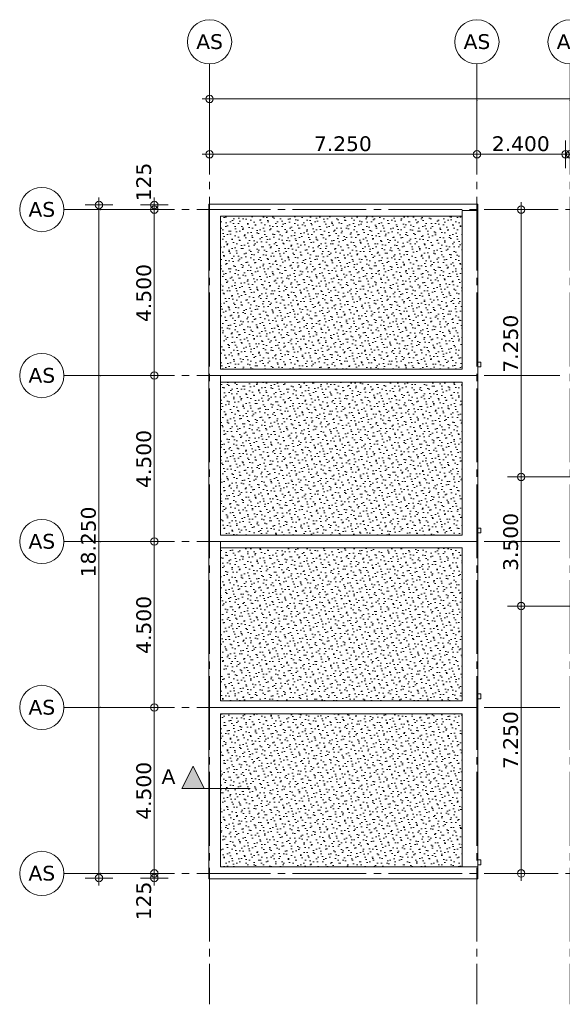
# Model space of a CAD drawing. Header units: millimetres. Extents: x -14925 to 266687, y -3550 to 35834.
# Tile 108 of 244: x 45512 to 60227, y -3550 to 23150. Entities that reach past the tile are written whole.
import ezdxf
from ezdxf.enums import TextEntityAlignment as Align

# ---------------------------------------------------------------- set-up
doc = ezdxf.new("R2010")
doc.units = ezdxf.units.MM
doc.header["$MEASUREMENT"] = 0
for name, pattern in [('B0204', [2600, 2000, -200, 200, -200]), ('B0302', [2502.000046, 1252.000046, -625, 0, -625]), ('Wipeout_Contour', [1000, 0, -1000])]:
    doc.linetypes.add(name, pattern=pattern)
for name, color, linetype in [('52 Riolering.SCHOON', 7, 'Continuous'), ('A Lijn doorsnede', 7, 'Continuous'), ('A Lijn doorsnede 2D arcering', 7, 'Continuous'), ('A Stramien', 7, 'Continuous'), ('New_27 Daken', 7, 'Continuous'), ('New_27 Daken Afdek-arcering', 7, 'Continuous'), ('New_47 Dakafwerking', 7, 'Continuous'), ('New_47 Dakafwerking Afdek-arcering', 7, 'Continuous'), ('Tekst_dim 1_ 100 .DO', 7, 'Continuous')]:
    doc.layers.add(name, color=color, linetype=linetype)
doc.styles.add('GENERATED_STYLE_2', font='verdana.ttf')
doc.styles.add('GENERATED_STYLE_3', font='arial.ttf')
doc.dimstyles.new('GENERATED_STYLE__1', dxfattribs={"dimtxt": 400, "dimasz": 380, "dimexe": 0.18, "dimexo": 0.0625, "dimgap": 0, "dimtad": 1, "dimdec": 0, "dimzin": 0, "dimdsep": 46, "dimtxsty": 'GENERATED_STYLE_2', "dimblk": 'ARROWHEAD_7', "dimblk1": 'ARROWHEAD_7', "dimblk2": 'ARROWHEAD_7', "dimcen": 0.09, "dimse1": 1, "dimse2": 1, "dimclrd": 9, "dimclre": 9, "dimclrt": 9, "dimadec": 1, "dimazin": 0, "dimtfac": 1, "dimtdec": 4, "dimtmove": 0, "dimatfit": 3, "dimfxl": 1, "dimtolj": 1, "dimtzin": 0, "dimarcsym": 0})
doc.dimstyles.new('GENERATED_STYLE__2', dxfattribs={"dimtxt": 400, "dimasz": 380, "dimexe": 0.18, "dimexo": 0.0625, "dimgap": 0, "dimtad": 1, "dimtih": 1, "dimtoh": 1, "dimdec": 0, "dimzin": 0, "dimdsep": 46, "dimtxsty": 'GENERATED_STYLE_2', "dimblk": 'ARROWHEAD_7', "dimblk1": 'ARROWHEAD_7', "dimblk2": 'ARROWHEAD_7', "dimcen": 0.09, "dimse1": 1, "dimse2": 1, "dimclrd": 9, "dimclre": 9, "dimclrt": 9, "dimadec": 1, "dimazin": 0, "dimtfac": 1, "dimtdec": 4, "dimtmove": 0, "dimatfit": 3, "dimfxl": 1, "dimtolj": 1, "dimtzin": 0, "dimarcsym": 0})
pattern_1 = [(45, (60436.95, 400), (-127.2792, 127.2792), [0, -120, 0, -180]), (110, (60836.95, 400), (169.1447, 61.5636), [0, -88, 0, -152])]

# ---------------------------------------------------------------- blocks, each defined once
blk = doc.blocks.new('Slab_9_4', base_point=(50935, 17895))
at = {"layer": 'New_27 Daken Afdek-arcering', "linetype": 'Continuous', "lineweight": 0, "true_color": 0x000000}
h = blk.add_hatch(dxfattribs=at)
h.set_pattern_fill('910_Puntjes_B_0004', color=18, style=0, pattern_type=2)
h.set_pattern_definition(pattern_1)
h.paths.add_polyline_path([(50935, 17895), (50935, 13605), (57639, 13605), (57639, 17895)])
at = {"layer": 'New_27 Daken', "color": 9, "linetype": 'Continuous', "lineweight": 0, "flags": 128}
blk.add_lwpolyline([(50935, 17895), (50935, 13605), (57639, 13605), (57639, 17895)], close=True, dxfattribs=at)
blk = doc.blocks.new('Slab_10_4', base_point=(50935, 13395))
at = {"layer": 'New_27 Daken Afdek-arcering', "linetype": 'Continuous', "lineweight": 0, "true_color": 0x000000}
h = blk.add_hatch(dxfattribs=at)
h.set_pattern_fill('910_Puntjes_B_0004', color=18, style=0, pattern_type=2)
h.set_pattern_definition(pattern_1)
h.paths.add_polyline_path([(50935, 13395), (50935, 9105), (57639, 9105), (57639, 13395)])
at = {"layer": 'New_27 Daken', "color": 9, "linetype": 'Continuous', "lineweight": 0, "flags": 128}
blk.add_lwpolyline([(50935, 13395), (50935, 9105), (57639, 9105), (57639, 13395)], close=True, dxfattribs=at)
blk = doc.blocks.new('Slab_11_4', base_point=(50935, 8895))
at = {"layer": 'New_27 Daken Afdek-arcering', "linetype": 'Continuous', "lineweight": 0, "true_color": 0x000000}
h = blk.add_hatch(dxfattribs=at)
h.set_pattern_fill('910_Puntjes_B_0004', color=18, style=0, pattern_type=2)
h.set_pattern_definition(pattern_1)
h.paths.add_polyline_path([(50935, 8895), (50935, 4605), (57639, 4605), (57639, 8895)])
at = {"layer": 'New_27 Daken', "color": 9, "linetype": 'Continuous', "lineweight": 0, "flags": 128}
blk.add_lwpolyline([(50935, 8895), (50935, 4605), (57639, 4605), (57639, 8895)], close=True, dxfattribs=at)
blk = doc.blocks.new('Slab_12_4', base_point=(50935, 4395))
at = {"layer": 'New_27 Daken Afdek-arcering', "linetype": 'Continuous', "lineweight": 0, "true_color": 0x000000}
h = blk.add_hatch(dxfattribs=at)
h.set_pattern_fill('910_Puntjes_B_0004', color=18, style=0, pattern_type=2)
h.set_pattern_definition(pattern_1)
h.paths.add_polyline_path([(50935, 4395), (50935, 105), (57639, 105), (57639, 4395)])
at = {"layer": 'New_27 Daken', "color": 9, "linetype": 'Continuous', "lineweight": 0, "flags": 128}
blk.add_lwpolyline([(50935, 4395), (50935, 105), (57639, 105), (57639, 4395)], close=True, dxfattribs=at)
blk = doc.blocks.new('Slab_25_4', base_point=(57912, 13865))
at = {"layer": '52 Riolering.SCHOON', "color": 7, "linetype": 'Continuous', "lineweight": 0, "flags": 128}
blk.add_lwpolyline([(57912, 13865), (58018, 13865), (58018, 13735), (57912, 13735)], close=True, dxfattribs=at)
blk = doc.blocks.new('Slab_26_4', base_point=(57912, 9365))
at = {"layer": '52 Riolering.SCHOON', "color": 7, "linetype": 'Continuous', "lineweight": 0, "flags": 128}
blk.add_lwpolyline([(57912, 9365), (58018, 9365), (58018, 9235), (57912, 9235)], close=True, dxfattribs=at)
blk = doc.blocks.new('Slab_27_4', base_point=(57912, 4865))
at = {"layer": '52 Riolering.SCHOON', "color": 7, "linetype": 'Continuous', "lineweight": 0, "flags": 128}
blk.add_lwpolyline([(57912, 4865), (58018, 4865), (58018, 4735), (57912, 4735)], close=True, dxfattribs=at)
blk = doc.blocks.new('Slab_28_4', base_point=(57912, 365))
at = {"layer": '52 Riolering.SCHOON', "color": 7, "linetype": 'Continuous', "lineweight": 0, "flags": 128}
blk.add_lwpolyline([(57912, 365), (58018, 365), (58018, 235), (57912, 235)], close=True, dxfattribs=at)
blk = doc.blocks.new('Beam_33_4', base_point=(50662, 13520))
at = {"color": 254, "linetype": 'Wipeout_Contour', "lineweight": 0, "ltscale": 212959.127405}
blk.add_wipeout([(50642, 13500), (50962, 13675), (50962, 17825), (50642, 18145)], dxfattribs=at).dxf.layer = 'New_47 Dakafwerking Afdek-arcering'
at = {"layer": 'New_47 Dakafwerking', "color": 9, "linetype": 'Continuous', "lineweight": 0}
for p, q in [((50642, 13500), (50642, 18145)), ((50962, 13675), (50962, 17825))]:
    blk.add_line(p, q, dxfattribs=at)
blk = doc.blocks.new('Beam_34_4', base_point=(50662, 18125))
at = {"color": 254, "linetype": 'Wipeout_Contour', "lineweight": 0, "ltscale": 229103.116093}
blk.add_wipeout([(50642, 18145), (50962, 17825), (57932, 17825), (57932, 18145)], dxfattribs=at).dxf.layer = 'New_47 Dakafwerking Afdek-arcering'
at = {"layer": 'New_47 Dakafwerking', "color": 9, "linetype": 'Continuous', "lineweight": 0}
for p, q in [((50642, 18145), (57932, 18145)), ((57932, 17825), (57932, 18145)), ((50962, 17825), (57932, 17825))]:
    blk.add_line(p, q, dxfattribs=at)
blk = doc.blocks.new('Beam_35_4', base_point=(50662, 13500))
at = {"color": 254, "linetype": 'Wipeout_Contour', "lineweight": 0, "ltscale": 208346.954574}
blk.add_wipeout([(50962, 13500), (50642, 13500), (50642, 9000), (50962, 9175)], dxfattribs=at).dxf.layer = 'New_47 Dakafwerking Afdek-arcering'
at = {"layer": 'New_47 Dakafwerking', "color": 9, "linetype": 'Continuous', "lineweight": 0}
for p, q in [((50642, 13500), (50642, 9000)), ((50642, 13500), (50962, 13500)), ((50962, 13500), (50962, 9175))]:
    blk.add_line(p, q, dxfattribs=at)
blk = doc.blocks.new('Beam_36_4', base_point=(57912, 9020))
at = {"color": 254, "linetype": 'Wipeout_Contour', "lineweight": 0, "ltscale": 235385.621179}
blk.add_wipeout([(57512, 9175), (57932, 9000), (57932, 13500), (57512, 13325)], dxfattribs=at).dxf.layer = 'New_47 Dakafwerking Afdek-arcering'
at = {"layer": 'New_47 Dakafwerking', "color": 9, "linetype": 'Continuous', "lineweight": 0}
for p, q in [((57932, 9000), (57932, 13500)), ((57512, 9175), (57512, 13325))]:
    blk.add_line(p, q, dxfattribs=at)
blk = doc.blocks.new('Beam_37_4', base_point=(50662, 9000))
at = {"color": 254, "linetype": 'Wipeout_Contour', "lineweight": 0, "ltscale": 205203.457502}
blk.add_wipeout([(50962, 9000), (50642, 9000), (50642, 4500), (50962, 4675)], dxfattribs=at).dxf.layer = 'New_47 Dakafwerking Afdek-arcering'
at = {"layer": 'New_47 Dakafwerking', "color": 9, "linetype": 'Continuous', "lineweight": 0}
for p, q in [((50642, 9000), (50642, 4500)), ((50642, 9000), (50962, 9000)), ((50962, 9000), (50962, 4675))]:
    blk.add_line(p, q, dxfattribs=at)
blk = doc.blocks.new('Beam_38_4', base_point=(57912, 4520))
at = {"color": 254, "linetype": 'Wipeout_Contour', "lineweight": 0, "ltscale": 232620.086628}
blk.add_wipeout([(57512, 4675), (57932, 4500), (57932, 9000), (57512, 8825)], dxfattribs=at).dxf.layer = 'New_47 Dakafwerking Afdek-arcering'
at = {"layer": 'New_47 Dakafwerking', "color": 9, "linetype": 'Continuous', "lineweight": 0}
for p, q in [((57512, 4675), (57512, 8825)), ((57932, 4500), (57932, 9000))]:
    blk.add_line(p, q, dxfattribs=at)
blk = doc.blocks.new('Beam_39_4', base_point=(57912, 20))
at = {"color": 254, "linetype": 'Wipeout_Contour', "lineweight": 0, "ltscale": 231224.725505}
blk.add_wipeout([(57512, 20), (57932, 20), (57932, 4500), (57512, 4325)], dxfattribs=at).dxf.layer = 'New_47 Dakafwerking Afdek-arcering'
at = {"layer": 'New_47 Dakafwerking', "color": 9, "linetype": 'Continuous', "lineweight": 0}
for p, q in [((57512, 20), (57512, 4325)), ((57932, 20), (57932, 4500)), ((57932, 20), (57512, 20))]:
    blk.add_line(p, q, dxfattribs=at)
blk = doc.blocks.new('Beam_40_4', base_point=(57912, 13520))
at = {"color": 254, "linetype": 'Wipeout_Contour', "lineweight": 0, "ltscale": 223774.804591}
blk.add_wipeout([(50642, 13500), (57932, 13500), (57512, 13675), (50962, 13675)], dxfattribs=at).dxf.layer = 'New_47 Dakafwerking Afdek-arcering'
at = {"layer": 'New_47 Dakafwerking', "color": 9, "linetype": 'Continuous', "lineweight": 0}
for p, q in [((57512, 13675), (50962, 13675)), ((57932, 13500), (50642, 13500))]:
    blk.add_line(p, q, dxfattribs=at)
blk = doc.blocks.new('Beam_41_4', base_point=(57912, 9020))
at = {"color": 254, "linetype": 'Wipeout_Contour', "lineweight": 0, "ltscale": 220082.839313}
blk.add_wipeout([(50962, 9175), (50642, 9000), (57932, 9000), (57512, 9175)], dxfattribs=at).dxf.layer = 'New_47 Dakafwerking Afdek-arcering'
at = {"layer": 'New_47 Dakafwerking', "color": 9, "linetype": 'Continuous', "lineweight": 0}
for p, q in [((57512, 9175), (50962, 9175)), ((57932, 9000), (50642, 9000))]:
    blk.add_line(p, q, dxfattribs=at)
blk = doc.blocks.new('Beam_42_4', base_point=(57912, 4520))
at = {"color": 254, "linetype": 'Wipeout_Contour', "lineweight": 0, "ltscale": 217825.55016}
blk.add_wipeout([(50962, 4675), (50642, 4500), (57932, 4500), (57512, 4675)], dxfattribs=at).dxf.layer = 'New_47 Dakafwerking Afdek-arcering'
at = {"layer": 'New_47 Dakafwerking', "color": 9, "linetype": 'Continuous', "lineweight": 0}
for p, q in [((57512, 4675), (50962, 4675)), ((57932, 4500), (50642, 4500))]:
    blk.add_line(p, q, dxfattribs=at)
blk = doc.blocks.new('Beam_43_4', base_point=(57912, 13480))
at = {"color": 254, "linetype": 'Wipeout_Contour', "lineweight": 0, "ltscale": 223914.51036}
blk.add_wipeout([(50962, 13500), (50962, 13325), (57512, 13325), (57932, 13500)], dxfattribs=at).dxf.layer = 'New_47 Dakafwerking Afdek-arcering'
at = {"layer": 'New_47 Dakafwerking', "color": 9, "linetype": 'Continuous', "lineweight": 0}
for p, q in [((57932, 13500), (50962, 13500)), ((50962, 13500), (50962, 13325)), ((57512, 13325), (50962, 13325))]:
    blk.add_line(p, q, dxfattribs=at)
blk = doc.blocks.new('Beam_44_4', base_point=(57912, 8980))
at = {"color": 254, "linetype": 'Wipeout_Contour', "lineweight": 0, "ltscale": 220282.998763}
blk.add_wipeout([(50962, 9000), (50962, 8825), (57512, 8825), (57932, 9000)], dxfattribs=at).dxf.layer = 'New_47 Dakafwerking Afdek-arcering'
at = {"layer": 'New_47 Dakafwerking', "color": 9, "linetype": 'Continuous', "lineweight": 0}
for p, q in [((57932, 9000), (50962, 9000)), ((50962, 9000), (50962, 8825)), ((57512, 8825), (50962, 8825))]:
    blk.add_line(p, q, dxfattribs=at)
blk = doc.blocks.new('Beam_45_4', base_point=(57912, 13520))
at = {"color": 254, "linetype": 'Wipeout_Contour', "lineweight": 0, "ltscale": 239514.50054}
blk.add_wipeout([(57512, 13675), (57932, 13500), (57932, 17980), (57512, 17980)], dxfattribs=at).dxf.layer = 'New_47 Dakafwerking Afdek-arcering'
at = {"layer": 'New_47 Dakafwerking', "color": 9, "linetype": 'Continuous', "lineweight": 0}
for p, q in [((57512, 13675), (57512, 17980)), ((57932, 17980), (57512, 17980)), ((57932, 13500), (57932, 17980))]:
    blk.add_line(p, q, dxfattribs=at)
blk = doc.blocks.new('Beam_46_4', base_point=(50662, 4480))
at = {"color": 254, "linetype": 'Wipeout_Contour', "lineweight": 0, "ltscale": 203591.059912}
blk.add_wipeout([(50962, 4325), (50642, 4500), (50642, -145), (50962, 175)], dxfattribs=at).dxf.layer = 'New_47 Dakafwerking Afdek-arcering'
at = {"layer": 'New_47 Dakafwerking', "color": 9, "linetype": 'Continuous', "lineweight": 0}
for p, q in [((50642, 4500), (50642, -145)), ((50962, 4325), (50962, 175))]:
    blk.add_line(p, q, dxfattribs=at)
blk = doc.blocks.new('Beam_47_4', base_point=(50662, -125))
at = {"color": 254, "linetype": 'Wipeout_Contour', "lineweight": 0, "ltscale": 217468.728096}
blk.add_wipeout([(50642, -145), (57932, -145), (57932, 175), (50962, 175)], dxfattribs=at).dxf.layer = 'New_47 Dakafwerking Afdek-arcering'
at = {"layer": 'New_47 Dakafwerking', "color": 9, "linetype": 'Continuous', "lineweight": 0}
for p, q in [((50962, 175), (57932, 175)), ((57932, -145), (57932, 175)), ((50642, -145), (57932, -145))]:
    blk.add_line(p, q, dxfattribs=at)
blk = doc.blocks.new('Beam_48_4', base_point=(57912, 4480))
at = {"color": 254, "linetype": 'Wipeout_Contour', "lineweight": 0, "ltscale": 217767.462885}
blk.add_wipeout([(50642, 4500), (50962, 4325), (57512, 4325), (57932, 4500)], dxfattribs=at).dxf.layer = 'New_47 Dakafwerking Afdek-arcering'
at = {"layer": 'New_47 Dakafwerking', "color": 9, "linetype": 'Continuous', "lineweight": 0}
for p, q in [((57932, 4500), (50642, 4500)), ((57512, 4325), (50962, 4325))]:
    blk.add_line(p, q, dxfattribs=at)
blk = doc.blocks.new('Standard grid marker')
at = {"layer": 'A Stramien', "color": 7, "linetype": 'B0204', "lineweight": 0}
for p, q in [((1000, 0), (0, 0)), ((1000, 0), (19150, 0)), ((19150, 0), (20150, 0))]:
    blk.add_line(p, q, dxfattribs=at)
at = {"layer": 'A Stramien', "color": 7, "linetype": 'Continuous', "lineweight": 0, "flags": 128}
blk.add_lwpolyline([(21350, 0, 1), (20150, 0, 1)], format="xyb", close=True, dxfattribs=at)
at = {"layer": 'A Stramien', "color": 7, "linetype": 'B0204', "lineweight": 0}
blk.add_point((19150, 0), dxfattribs=at)
blk.add_point((19150, 0), dxfattribs=at)
at = {"layer": 'A Stramien', "color": 9, "lineweight": 0, "style": 'GENERATED_STYLE_2'}
blk.add_attdef('AC_MarkerText_1', text='', height=400, dxfattribs=at).set_placement((20750, 206), align=Align.TOP_CENTER)
blk = doc.blocks.new('Standard grid marker_2')
at = {"layer": 'A Stramien', "color": 7, "linetype": 'B0204', "lineweight": 0}
for p, q in [((1000, 0), (24500, 0)), ((24500, 0), (25500, 0)), ((1000, 0), (0, 0))]:
    blk.add_line(p, q, dxfattribs=at)
at = {"layer": 'A Stramien', "color": 7, "linetype": 'Continuous', "lineweight": 0, "flags": 128}
blk.add_lwpolyline([(0, 0, 1), (-1200, 0, 1)], format="xyb", close=True, dxfattribs=at)
at = {"layer": 'A Stramien', "color": 7, "linetype": 'B0204', "lineweight": 0}
blk.add_point((1000, 0), dxfattribs=at)
blk.add_point((1000, 0), dxfattribs=at)
at = {"layer": 'A Stramien', "color": 9, "lineweight": 0, "style": 'GENERATED_STYLE_2'}
blk.add_attdef('AC_MarkerText_1', text='', height=400, rotation=90, dxfattribs=at).set_placement((-949, -143), align=Align.TOP_CENTER)
blk = doc.blocks.new('Standard grid marker_3')
at = {"layer": 'A Stramien', "color": 7, "linetype": 'B0204', "lineweight": 0}
for q in [(0, 0), (46550, 0)]:
    blk.add_line((1000, 0), q, dxfattribs=at)
at = {"layer": 'A Stramien', "color": 7, "linetype": 'Continuous', "lineweight": 0, "flags": 128}
blk.add_lwpolyline([(0, 0, 1), (-1200, 0, 1)], format="xyb", close=True, dxfattribs=at)
at = {"layer": 'A Stramien', "color": 7, "linetype": 'B0204', "lineweight": 0}
blk.add_point((1000, 0), dxfattribs=at)
blk.add_point((1000, 0), dxfattribs=at)
at = {"layer": 'A Stramien', "color": 9, "lineweight": 0, "style": 'GENERATED_STYLE_2'}
for tag, p in [('AC_MarkerText_1_0', (-600, 206)), ('AC_MarkerText_1_1', (48150, 206))]:
    blk.add_attdef(tag, text='', height=400, dxfattribs=at).set_placement(p, align=Align.TOP_CENTER)
blk = doc.blocks.new('Standard grid marker_4')
at = {"layer": 'A Stramien', "color": 7, "linetype": 'B0204', "lineweight": 0}
for p, q in [((1000, 0), (12450, 0)), ((12450, 0), (13450, 0)), ((1000, 0), (0, 0))]:
    blk.add_line(p, q, dxfattribs=at)
at = {"layer": 'A Stramien', "color": 7, "linetype": 'Continuous', "lineweight": 0, "flags": 128}
blk.add_lwpolyline([(0, 0, 1), (-1200, 0, 1)], format="xyb", close=True, dxfattribs=at)
at = {"layer": 'A Stramien', "color": 7, "linetype": 'B0204', "lineweight": 0}
blk.add_point((1000, 0), dxfattribs=at)
blk.add_point((1000, 0), dxfattribs=at)
at = {"layer": 'A Stramien', "color": 9, "lineweight": 0, "style": 'GENERATED_STYLE_2'}
blk.add_attdef('AC_MarkerText_1', text='', height=400, rotation=180, dxfattribs=at).set_placement((-600, -491), align=Align.TOP_CENTER)
blk = doc.blocks.new('*D1891', base_point=(60437, 0))
at = {"layer": 'Tekst_dim 1_ 100 .DO', "color": 9, "linetype": 'Continuous', "lineweight": 0}
for p, q in [((50662, 19125), (50662, 19875)), ((50462, 19500), (50762, 19500)), ((50762, 19500), (58012, 19500))]:
    blk.add_line(p, q, dxfattribs=at)
blk.add_circle((50662, 19500), 100, dxfattribs=at)
at = {"layer": 'Tekst_dim 1_ 100 .DO', "color": 9, "lineweight": 0, "insert": (53490, 19580), "char_height": 400, "attachment_point": 7, "style": 'GENERATED_STYLE_2'}
blk.add_mtext('\\A1;{\\pql;\\fVerdana|b0|i0|c0|p0;\\W1.000000;7.250}', dxfattribs=at)
blk = doc.blocks.new('ARROWHEAD_7')
at = {"color": 0, "linetype": 'Continuous', "lineweight": 0}
for p, q in [((0, 0), (-1, 0)), ((-0.25, 0), (0.25, 0)), ((0, -0.25), (0, 0.25))]:
    blk.add_line(p, q, dxfattribs=at)
blk.add_circle((0, 0), 0.25, dxfattribs=at)
blk = doc.blocks.new('*D1892', base_point=(60437, 0))
at = {"layer": 'Tekst_dim 1_ 100 .DO', "color": 9, "linetype": 'Continuous', "lineweight": 0}
for p, q in [((57912, 19125), (57912, 19875)), ((60312, 19125), (60312, 19875)), ((50762, 19500), (58012, 19500)), ((58012, 19500), (60412, 19500))]:
    blk.add_line(p, q, dxfattribs=at)
for centre in [(57912, 19500), (60312, 19500)]:
    blk.add_circle(centre, 100, dxfattribs=at)
at = {"layer": 'Tekst_dim 1_ 100 .DO', "color": 9, "lineweight": 0, "insert": (58315, 19580), "char_height": 400, "attachment_point": 7, "style": 'GENERATED_STYLE_2'}
blk.add_mtext('\\A1;{\\pql;\\fVerdana|b0|i0|c0|p0;\\W1.000000;2.400}', dxfattribs=at)
blk = doc.blocks.new('*D1893', base_point=(60437, 0))
at = {"layer": 'Tekst_dim 1_ 100 .DO', "color": 9, "linetype": 'Continuous', "lineweight": 0}
for p, q in [((60437, 19125), (60437, 19875)), ((58012, 19500), (60412, 19500)), ((60412, 19500), (60537, 19500))]:
    blk.add_line(p, q, dxfattribs=at)
blk.add_circle((60437, 19500), 100, dxfattribs=at)
blk = doc.blocks.new('*D1901', base_point=(60437, 0))
at = {"layer": 'Tekst_dim 1_ 100 .DO', "color": 9, "linetype": 'Continuous', "lineweight": 0}
for p, q in [((59487, 7250), (58737, 7250)), ((59112, 100), (59112, 7350)), ((59487, 0), (58737, 0)), ((59112, -200), (59112, 100))]:
    blk.add_line(p, q, dxfattribs=at)
for centre in [(59112, 7250), (59112, 0)]:
    blk.add_circle(centre, 100, dxfattribs=at)
at = {"layer": 'Tekst_dim 1_ 100 .DO', "color": 9, "lineweight": 0, "insert": (59032, 2828), "char_height": 400, "attachment_point": 7, "rotation": 90, "style": 'GENERATED_STYLE_2'}
blk.add_mtext('\\A1;{\\pql;\\fVerdana|b0|i0|c0|p0;\\W1.000000;7.250}', dxfattribs=at)
blk = doc.blocks.new('*D1902', base_point=(60437, 0))
at = {"layer": 'Tekst_dim 1_ 100 .DO', "color": 9, "linetype": 'Continuous', "lineweight": 0}
for p, q in [((59487, 10750), (58737, 10750)), ((59112, 7350), (59112, 10850)), ((59487, 7250), (58737, 7250)), ((59112, 100), (59112, 7350))]:
    blk.add_line(p, q, dxfattribs=at)
for centre in [(59112, 10750), (59112, 7250)]:
    blk.add_circle(centre, 100, dxfattribs=at)
at = {"layer": 'Tekst_dim 1_ 100 .DO', "color": 9, "lineweight": 0, "insert": (59032, 8203), "char_height": 400, "attachment_point": 7, "rotation": 90, "style": 'GENERATED_STYLE_2'}
blk.add_mtext('\\A1;{\\pql;\\fVerdana|b0|i0|c0|p0;\\W1.000000;3.500}', dxfattribs=at)
blk = doc.blocks.new('*D1903', base_point=(60437, 0))
at = {"layer": 'Tekst_dim 1_ 100 .DO', "color": 9, "linetype": 'Continuous', "lineweight": 0}
for p, q in [((59112, 17900), (59112, 18200)), ((59487, 18000), (58737, 18000)), ((59112, 10850), (59112, 17900)), ((59487, 10750), (58737, 10750)), ((59112, 7350), (59112, 10850))]:
    blk.add_line(p, q, dxfattribs=at)
for centre in [(59112, 18000), (59112, 10750)]:
    blk.add_circle(centre, 100, dxfattribs=at)
at = {"layer": 'Tekst_dim 1_ 100 .DO', "color": 9, "lineweight": 0, "insert": (59032, 13578), "char_height": 400, "attachment_point": 7, "rotation": 90, "style": 'GENERATED_STYLE_2'}
blk.add_mtext('\\A1;{\\pql;\\fVerdana|b0|i0|c0|p0;\\W1.000000;7.250}', dxfattribs=at)
blk = doc.blocks.new('*D1904', base_point=(60437, 0))
at = {"layer": 'Tekst_dim 1_ 100 .DO', "color": 9, "linetype": 'Continuous', "lineweight": 0}
for p, q in [((50662, 20625), (50662, 21375)), ((88212, 20625), (88212, 21375)), ((50462, 21000), (50762, 21000)), ((50762, 21000), (88112, 21000)), ((88112, 21000), (88412, 21000))]:
    blk.add_line(p, q, dxfattribs=at)
for centre in [(50662, 21000), (88212, 21000)]:
    blk.add_circle(centre, 100, dxfattribs=at)
at = {"layer": 'Tekst_dim 1_ 100 .DO', "color": 9, "lineweight": 0, "insert": (68465, 21080), "char_height": 400, "attachment_point": 7, "style": 'GENERATED_STYLE_2'}
blk.add_mtext('\\A1;{\\pql;\\fVerdana|b0|i0|c0|p0;\\W1.000000;37.550}', dxfattribs=at)
blk = doc.blocks.new('*D1905', base_point=(60437, 0))
at = {"layer": 'Tekst_dim 1_ 100 .DO', "color": 9, "linetype": 'Continuous', "lineweight": 0}
for p, q in [((49162, -25), (49162, 100)), ((49537, -125), (48787, -125)), ((49162, -325), (49162, -25))]:
    blk.add_line(p, q, dxfattribs=at)
blk.add_circle((49162, -125), 100, dxfattribs=at)
at = {"layer": 'Tekst_dim 1_ 100 .DO', "color": 9, "lineweight": 0, "insert": (49082, -1271), "char_height": 400, "attachment_point": 7, "rotation": 90, "style": 'GENERATED_STYLE_2'}
blk.add_mtext('\\A1;{\\pql;\\fVerdana|b0|i0|c0|p0;\\W1.000000;125}', dxfattribs=at)
blk = doc.blocks.new('*D1906', base_point=(60437, 0))
at = {"layer": 'Tekst_dim 1_ 100 .DO', "color": 9, "linetype": 'Continuous', "lineweight": 0}
for p, q in [((49162, 100), (49162, 4600)), ((49537, 4500), (48787, 4500)), ((49537, 0), (48787, 0)), ((49162, -25), (49162, 100))]:
    blk.add_line(p, q, dxfattribs=at)
for centre in [(49162, 4500), (49162, 0)]:
    blk.add_circle(centre, 100, dxfattribs=at)
at = {"layer": 'Tekst_dim 1_ 100 .DO', "color": 9, "lineweight": 0, "insert": (49082, 1453), "char_height": 400, "attachment_point": 7, "rotation": 90, "style": 'GENERATED_STYLE_2'}
blk.add_mtext('\\A1;{\\pql;\\fVerdana|b0|i0|c0|p0;\\W1.000000;4.500}', dxfattribs=at)
blk = doc.blocks.new('*D1907', base_point=(60437, 0))
at = {"layer": 'Tekst_dim 1_ 100 .DO', "color": 9, "linetype": 'Continuous', "lineweight": 0}
for p, q in [((49162, 4600), (49162, 9100)), ((49537, 9000), (48787, 9000)), ((49162, 100), (49162, 4600)), ((49537, 4500), (48787, 4500))]:
    blk.add_line(p, q, dxfattribs=at)
for centre in [(49162, 9000), (49162, 4500)]:
    blk.add_circle(centre, 100, dxfattribs=at)
at = {"layer": 'Tekst_dim 1_ 100 .DO', "color": 9, "lineweight": 0, "insert": (49082, 5953), "char_height": 400, "attachment_point": 7, "rotation": 90, "style": 'GENERATED_STYLE_2'}
blk.add_mtext('\\A1;{\\pql;\\fVerdana|b0|i0|c0|p0;\\W1.000000;4.500}', dxfattribs=at)
blk = doc.blocks.new('*D1908', base_point=(60437, 0))
at = {"layer": 'Tekst_dim 1_ 100 .DO', "color": 9, "linetype": 'Continuous', "lineweight": 0}
for p, q in [((49537, 13500), (48787, 13500)), ((49162, 9100), (49162, 13600)), ((49162, 4600), (49162, 9100)), ((49537, 9000), (48787, 9000))]:
    blk.add_line(p, q, dxfattribs=at)
for centre in [(49162, 13500), (49162, 9000)]:
    blk.add_circle(centre, 100, dxfattribs=at)
at = {"layer": 'Tekst_dim 1_ 100 .DO', "color": 9, "lineweight": 0, "insert": (49082, 10453), "char_height": 400, "attachment_point": 7, "rotation": 90, "style": 'GENERATED_STYLE_2'}
blk.add_mtext('\\A1;{\\pql;\\fVerdana|b0|i0|c0|p0;\\W1.000000;4.500}', dxfattribs=at)
blk = doc.blocks.new('*D1909', base_point=(60437, 0))
at = {"layer": 'Tekst_dim 1_ 100 .DO', "color": 9, "linetype": 'Continuous', "lineweight": 0}
for p, q in [((49537, 18000), (48787, 18000)), ((49162, 13600), (49162, 18100)), ((49537, 13500), (48787, 13500)), ((49162, 9100), (49162, 13600))]:
    blk.add_line(p, q, dxfattribs=at)
for centre in [(49162, 18000), (49162, 13500)]:
    blk.add_circle(centre, 100, dxfattribs=at)
at = {"layer": 'Tekst_dim 1_ 100 .DO', "color": 9, "lineweight": 0, "insert": (49082, 14953), "char_height": 400, "attachment_point": 7, "rotation": 90, "style": 'GENERATED_STYLE_2'}
blk.add_mtext('\\A1;{\\pql;\\fVerdana|b0|i0|c0|p0;\\W1.000000;4.500}', dxfattribs=at)
blk = doc.blocks.new('*D1910', base_point=(60437, 0))
at = {"layer": 'Tekst_dim 1_ 100 .DO', "color": 9, "linetype": 'Continuous', "lineweight": 0}
for p, q in [((49162, 18025), (49162, 18325)), ((49537, 18125), (48787, 18125)), ((49537, 18000), (48787, 18000)), ((49162, 18000), (49162, 18125)), ((49162, 13600), (49162, 18100))]:
    blk.add_line(p, q, dxfattribs=at)
for centre in [(49162, 18125), (49162, 18000)]:
    blk.add_circle(centre, 100, dxfattribs=at)
at = {"layer": 'Tekst_dim 1_ 100 .DO', "color": 9, "lineweight": 0, "insert": (49082, 18225), "char_height": 400, "attachment_point": 7, "rotation": 90, "style": 'GENERATED_STYLE_2'}
blk.add_mtext('\\A1;{\\pql;\\fVerdana|b0|i0|c0|p0;\\W1.000000;125}', dxfattribs=at)
blk = doc.blocks.new('*D1911', base_point=(60437, 0))
at = {"layer": 'Tekst_dim 1_ 100 .DO', "color": 9, "linetype": 'Continuous', "lineweight": 0}
for p, q in [((47662, 18025), (47662, 18325)), ((48037, 18125), (47287, 18125)), ((47662, -25), (47662, 18025)), ((48037, -125), (47287, -125)), ((47662, -325), (47662, -25))]:
    blk.add_line(p, q, dxfattribs=at)
for centre in [(47662, 18125), (47662, -125)]:
    blk.add_circle(centre, 100, dxfattribs=at)
at = {"layer": 'Tekst_dim 1_ 100 .DO', "color": 9, "lineweight": 0, "insert": (47582, 8028), "char_height": 400, "attachment_point": 7, "rotation": 90, "style": 'GENERATED_STYLE_2'}
blk.add_mtext('\\A1;{\\pql;\\fVerdana|b0|i0|c0|p0;\\W1.000000;18.250}', dxfattribs=at)
blk = doc.blocks.new('Cutting Plane_3_4', base_point=(50212, 2305))
at = {"layer": 'A Lijn doorsnede 2D arcering', "linetype": 'Continuous', "lineweight": 0, "true_color": 0x000000}
blk.add_hatch(color=18, dxfattribs=at).paths.add_polyline_path([(49912, 2305), (50512, 2305), (50212, 2905)])
at = {"layer": 'A Lijn doorsnede', "color": 9, "linetype": 'B0302', "lineweight": 0}
blk.add_line((50512, 2305), (52212, 2305), dxfattribs=at)
at = {"layer": 'A Lijn doorsnede', "color": 2, "linetype": 'Continuous', "lineweight": 0, "flags": 128}
blk.add_lwpolyline([(49912, 2305), (50512, 2305), (50212, 2905)], close=True, dxfattribs=at)
at = {"layer": 'A Lijn doorsnede', "color": 2, "lineweight": 0, "insert": (49732, 2425), "char_height": 400, "attachment_point": 9, "style": 'GENERATED_STYLE_3'}
blk.add_mtext('\\A1;{\\pqr;\\pt0;\\fArial|b0|i0|c0|p0;\\W1.000000;A}', dxfattribs=at)

msp = doc.modelspace()

# ---------------------------------------------------------------- block references
at = {"layer": '52 Riolering.SCHOON', "color": 7, "linetype": 'Continuous', "lineweight": 0}
for name, p in [('Slab_25_4', (57912, 13865)), ('Slab_26_4', (57912, 9365)), ('Slab_27_4', (57912, 4865)), ('Slab_28_4', (57912, 365))]:
    msp.add_blockref(name, p, dxfattribs=at)
at = {"layer": 'A Stramien', "color": 1, "linetype": 'Continuous', "lineweight": 0}
ref = msp.add_blockref('Standard grid marker_2', (60437, 21950), dxfattribs=dict(at, zscale=1000, rotation=270))
ref.add_attrib('AC_MarkerText_1', 'AS', dxfattribs={"color": 9, "lineweight": 0, "height": 400, "rotation": 360, "style": 'GENERATED_STYLE_2'}).set_placement((60437, 22756.1), align=Align.TOP_CENTER)
at = {"layer": 'A Stramien', "color": 1, "linetype": 'Continuous', "lineweight": 0, "zscale": 1000}
for p in [(59112, 10750), (59112, 7250)]:
    msp.add_blockref('Standard grid marker', p, dxfattribs=at).add_auto_attribs({'AC_MarkerText_1': 'AS'})
at = {"layer": 'New_27 Daken', "color": 9, "linetype": 'Continuous', "lineweight": 0}
for name, p in [('Slab_9_4', (50935, 17895)), ('Slab_10_4', (50935, 13395)), ('Slab_11_4', (50935, 8895)), ('Slab_12_4', (50935, 4395))]:
    msp.add_blockref(name, p, dxfattribs=at)

# ---------------------------------------------------------------- dimensions: what is measured, and where the dimension line sits
at = {"layer": 'Tekst_dim 1_ 100 .DO', "color": 9, "linetype": 'Continuous', "lineweight": 0}
dim = msp.add_linear_dim(base=(57912, 19500), p1=(50662, 18926.7), p2=(57912, 19017.9), dimstyle='GENERATED_STYLE__2', dxfattribs=at)
dim.commit()
dim.dimension.update_dxf_attribs({"geometry": '*D1891', "text_midpoint": (54159.7, 19780), "dimtype": 160})
for base, p1, p2, picture, middle in [((59112, 18000), (59572, 10750), (59539.7, 18000), '*D1903', (58832, 14247.8)), ((49162, 18000), (49645.1, 13500), (49850.8, 18000), '*D1909', (48882, 15622.8)), ((49162, 13500), (49514.3, 9000), (49645.1, 13500), '*D1908', (48882, 11122.8)), ((59112, 10750), (58887, 7250), (59572, 10750), '*D1902', (58832, 8872.8)), ((49162, 9000), (49738.6, 4500), (49514.3, 9000), '*D1907', (48882, 6622.8)), ((59112, 7250), (58887, 0), (58887, 7250), '*D1901', (58832, 3497.8))]:
    dim = msp.add_linear_dim(base=base, p1=p1, p2=p2, angle=90, dimstyle='GENERATED_STYLE__1', dxfattribs=at)
    dim.commit()
    dim.dimension.update_dxf_attribs({"geometry": picture, "text_midpoint": middle, "dimtype": 160, "text_rotation": 90})

# ---------------------------------------------------------------- next in the draw order: block references
at = {"layer": 'New_47 Dakafwerking', "color": 9, "lineweight": 0}
for name, p in [('Beam_33_4', (50662, 13520)), ('Beam_36_4', (57912, 9020))]:
    msp.add_blockref(name, p, dxfattribs=at)

# ---------------------------------------------------------------- next in the draw order: block references
for name, p in [('Beam_34_4', (50662, 18125)), ('Beam_35_4', (50662, 13500)), ('Beam_38_4', (57912, 4520))]:
    msp.add_blockref(name, p, dxfattribs=at)

# ---------------------------------------------------------------- next in the draw order: block references
for name, p in [('Beam_40_4', (57912, 13520)), ('Beam_37_4', (50662, 9000)), ('Beam_39_4', (57912, 20))]:
    msp.add_blockref(name, p, dxfattribs=at)

# ---------------------------------------------------------------- next in the draw order: dimensions: what is measured, and where the dimension line sits
at = {"layer": 'Tekst_dim 1_ 100 .DO', "color": 9, "linetype": 'Continuous', "lineweight": 0}
dim = msp.add_linear_dim(base=(88212, 21000), p1=(50662, 21556.2), p2=(88212, 18125), dimstyle='GENERATED_STYLE__2', dxfattribs=at)
dim.commit()
dim.dimension.update_dxf_attribs({"geometry": '*D1904', "text_midpoint": (69287.5, 21280), "dimtype": 160})

# ---------------------------------------------------------------- next in the draw order: block references
at = {"layer": 'New_47 Dakafwerking', "color": 9, "lineweight": 0}
for name, p in [('Beam_43_4', (57912, 13480)), ('Beam_41_4', (57912, 9020)), ('Beam_42_4', (57912, 4520))]:
    msp.add_blockref(name, p, dxfattribs=at)

# ---------------------------------------------------------------- next in the draw order: dimensions: what is measured, and where the dimension line sits
at = {"layer": 'Tekst_dim 1_ 100 .DO', "color": 9, "linetype": 'Continuous', "lineweight": 0}
dim = msp.add_linear_dim(base=(49162, 18125), p1=(49850.8, 18000), p2=(50662, 18125), angle=90, dimstyle='GENERATED_STYLE__1', dxfattribs=at)
dim.commit()
dim.dimension.update_dxf_attribs({"geometry": '*D1910', "text_midpoint": (48882, 18681.6), "dimtype": 160, "text_rotation": 90})

# ---------------------------------------------------------------- next in the draw order: block references
at = {"layer": 'New_47 Dakafwerking', "color": 9, "lineweight": 0}
for name, p in [('Beam_45_4', (57912, 13520)), ('Beam_44_4', (57912, 8980)), ('Beam_46_4', (50662, 4480))]:
    msp.add_blockref(name, p, dxfattribs=at)

# ---------------------------------------------------------------- next in the draw order: block references
at = {"layer": 'A Lijn doorsnede', "color": 9, "lineweight": 0}
msp.add_blockref('Cutting Plane_3_4', (50212, 2304.9), dxfattribs=at)
at = {"layer": 'A Stramien', "color": 1, "linetype": 'Continuous', "lineweight": 0}
ref = msp.add_blockref('Standard grid marker_3', (46712, 18000), dxfattribs=dict(at, zscale=1000))
ref.add_attrib('AC_MarkerText_1', 'AS', dxfattribs={"color": 9, "lineweight": 0, "height": 400, "style": 'GENERATED_STYLE_2'}).set_placement((46112, 18206.1), align=Align.TOP_CENTER)
ref = msp.add_blockref('Standard grid marker_4', (46712, 13500), dxfattribs=dict(at, xscale=-1, zscale=1000, rotation=180))
ref.add_attrib('AC_MarkerText_1', 'AS', dxfattribs={"color": 9, "lineweight": 0, "height": 400, "style": 'GENERATED_STYLE_2'}).set_placement((46112, 13706.1), align=Align.TOP_CENTER)
ref = msp.add_blockref('Standard grid marker_4', (46712, 9000), dxfattribs=dict(at, xscale=-1, zscale=1000, rotation=180))
ref.add_attrib('AC_MarkerText_1', 'AS', dxfattribs={"color": 9, "lineweight": 0, "height": 400, "style": 'GENERATED_STYLE_2'}).set_placement((46112, 9206.1), align=Align.TOP_CENTER)
at = {"layer": 'New_47 Dakafwerking', "color": 9, "lineweight": 0}
for name, p in [('Beam_48_4', (57912, 4480)), ('Beam_47_4', (50662, -125))]:
    msp.add_blockref(name, p, dxfattribs=at)

# ---------------------------------------------------------------- next in the draw order: dimensions: what is measured, and where the dimension line sits
at = {"layer": 'Tekst_dim 1_ 100 .DO', "color": 9, "linetype": 'Continuous', "lineweight": 0}
for base, p1, p2, picture, middle in [((60312, 19500), (57912, 19017.9), (60312, 18000), '*D1892', (58984.7, 19780)), ((60437, 19500), (60312, 18000), (60437, 9250), '*D1893', (60993.6, 19220))]:
    dim = msp.add_linear_dim(base=base, p1=p1, p2=p2, dimstyle='GENERATED_STYLE__2', dxfattribs=at)
    dim.commit()
    dim.dimension.update_dxf_attribs({"geometry": picture, "text_midpoint": middle, "dimtype": 160})

# ---------------------------------------------------------------- next in the draw order: block references
at = {"layer": 'A Stramien', "color": 1, "linetype": 'Continuous', "lineweight": 0}
ref = msp.add_blockref('Standard grid marker_2', (50662, 21950), dxfattribs=dict(at, zscale=1000, rotation=270))
ref.add_attrib('AC_MarkerText_1', 'AS', dxfattribs={"color": 9, "lineweight": 0, "height": 400, "rotation": 360, "style": 'GENERATED_STYLE_2'}).set_placement((50662, 22756.1), align=Align.TOP_CENTER)
ref = msp.add_blockref('Standard grid marker_2', (57912, 21950), dxfattribs=dict(at, zscale=1000, rotation=270))
ref.add_attrib('AC_MarkerText_1', 'AS', dxfattribs={"color": 9, "lineweight": 0, "height": 400, "rotation": 360, "style": 'GENERATED_STYLE_2'}).set_placement((57912, 22756.1), align=Align.TOP_CENTER)
ref = msp.add_blockref('Standard grid marker_4', (46712, 4500), dxfattribs=dict(at, xscale=-1, zscale=1000, rotation=180))
ref.add_attrib('AC_MarkerText_1', 'AS', dxfattribs={"color": 9, "lineweight": 0, "height": 400, "style": 'GENERATED_STYLE_2'}).set_placement((46112, 4706.1), align=Align.TOP_CENTER)
ref = msp.add_blockref('Standard grid marker_3', (46712, 0), dxfattribs=dict(at, zscale=1000))
ref.add_attrib('AC_MarkerText_1', 'AS', dxfattribs={"color": 9, "lineweight": 0, "height": 400, "style": 'GENERATED_STYLE_2'}).set_placement((46112, 206.1), align=Align.TOP_CENTER)

# ---------------------------------------------------------------- next in the draw order: dimensions: what is measured, and where the dimension line sits
at = {"layer": 'Tekst_dim 1_ 100 .DO', "color": 9, "linetype": 'Continuous', "lineweight": 0}
for base, p1, p2, picture, middle in [((47662, 18125), (50662, -125), (50662, 18125), '*D1911', (47382, 8850.6)), ((49162, 4500), (58887, 0), (49738.6, 4500), '*D1906', (48882, 2122.8)), ((49162, 0), (50662, -125), (58887, 0), '*D1905', (48882, -814.6))]:
    dim = msp.add_linear_dim(base=base, p1=p1, p2=p2, angle=90, dimstyle='GENERATED_STYLE__1', dxfattribs=at)
    dim.commit()
    dim.dimension.update_dxf_attribs({"geometry": picture, "text_midpoint": middle, "dimtype": 160, "text_rotation": 90})

doc.saveas('drawing.dxf')
